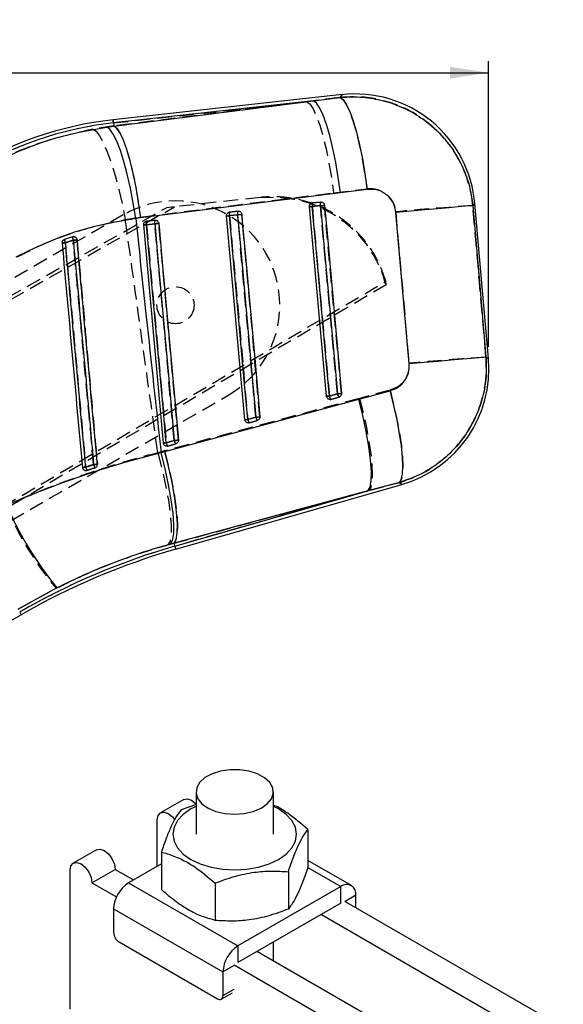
# Model space of a CAD drawing. Extents: x 31 to 398, y 20 to 294.
# Tile 11 of 12: x 262 to 309, y 209 to 294. Entities that reach past the tile are written whole.
import ezdxf

# ---------------------------------------------------------------- set-up
doc = ezdxf.new("R2010")
doc.units = 0
doc.linetypes.add('HIDDEN', pattern=[1.905, 1.27, -0.635])
doc.layers.get('0').update_dxf_attribs({"linetype": 'CONTINUOUS'})
doc.styles.add('SLDTEXTSTYLE0', font='TXT', dxfattribs={"width": 0.75})
doc.dimstyles.new('SLDDIMSTYLE0', dxfattribs={"dimtxt": 3.5, "dimasz": 3.302, "dimexe": 0, "dimexo": 0.0625, "dimgap": 0.875, "dimtad": 1, "dimdec": 0, "dimrnd": 1e-09, "dimzin": 12, "dimtxsty": 'SLDTEXTSTYLE0', "dimsah": 1, "dimcen": 0.09, "dimazin": 3, "dimtfac": 1, "dimtdec": 0, "dimtofl": 0, "dimtmove": 0, "dimatfit": 3, "dimtolj": 1, "dimtzin": 12})

# ---------------------------------------------------------------- blocks, each defined once
blk = doc.blocks.new('_D_1')
at = {"color": 179, "linetype": 'CONTINUOUS'}
for p, q in [((41.437, 236.261), (41.436, 290.019)), ((302.737, 265.371), (302.737, 290.024)), ((41.436, 289.019), (302.737, 289.024))]:
    blk.add_line(p, q, dxfattribs=at)
for points in [[(41.436, 289.019), (44.739, 288.511), (44.738, 289.527)], [(302.737, 289.024), (299.435, 289.531), (299.435, 288.515)]]:
    blk.add_solid(points, dxfattribs=at)
at = {"color": 179, "linetype": 'CONTINUOUS', "insert": (170.006, 293.533, 0.1), "char_height": 3.5, "attachment_point": 1, "rotation": 0.0009, "style": 'SLDTEXTSTYLE0'}
blk.add_mtext('261', dxfattribs=at)

msp = doc.modelspace()

# ---------------------------------------------------------------- linework, layer by layer
at = {"color": 7, "linetype": 'CONTINUOUS'}
for p, q in [((290.123797, 287.130193), (270.379773, 284.959935)), ((287.653617, 286.585898), (270.409397, 284.690418)), ((270.439497, 284.416579), (287.653617, 286.585898)), ((287.653617, 286.585898), (289.948142, 286.878199)), ((270.409397, 284.690418), (270.439497, 284.416579)), ((269.843361, 284.337968), (270.439497, 284.416579)), ((289.982221, 278.67397), (272.768593, 276.506238)), ((292.277059, 278.961384), (289.982221, 278.67397)), ((287.558786, 277.793013), (287.579141, 277.795971)), ((287.579141, 277.795971), (288.282326, 277.873264)), ((302.737451, 264.370696), (301.568649, 277.740792)), ((280.414081, 277.007655), (280.434585, 277.010643)), ((280.434585, 277.010643), (281.137771, 277.087935)), ((287.55889, 277.488553), (287.309802, 277.46606)), ((288.783214, 261.115328), (287.309802, 277.46606)), ((287.55889, 277.488553), (288.262091, 277.565845)), ((295.911646, 263.913565), (294.767267, 276.977041)), ((272.768593, 276.506238), (272.333897, 276.447036)), ((273.269421, 276.222304), (273.29003, 276.225314)), ((273.269779, 275.917844), (273.97298, 275.995144)), ((273.29003, 276.225314), (273.99323, 276.302607)), ((281.749583, 259.098993), (280.165262, 276.680731)), ((280.414334, 276.703195), (281.117535, 276.780494)), ((274.715966, 257.082657), (273.020706, 275.895403)), ((266.879789, 274.870322), (266.188121, 274.639227)), ((266.942463, 274.883293), (266.879789, 274.870322)), ((291.571743, 260.865913), (294.280431, 261.59829)), ((274.852685, 256.356933), (291.571743, 260.865913)), ((289.032227, 261.137807), (288.783214, 261.115328)), ((289.724491, 261.336268), (289.032227, 261.137807)), ((289.167724, 260.849573), (289.086125, 260.838159)), ((289.860002, 261.048035), (289.167724, 260.849573)), ((282.690889, 259.31991), (281.998611, 259.121449)), ((282.826385, 259.031699), (282.134107, 258.833238)), ((282.134107, 258.833238), (282.052643, 258.821823)), ((275.657273, 257.303552), (274.964995, 257.105098)), ((275.100491, 256.816902), (275.019131, 256.805488)), ((275.792769, 257.015363), (275.100491, 256.816902)), ((274.518958, 256.266006), (274.852685, 256.356933)), ((268.041602, 254.705273), (268.13317, 254.720674)), ((275.784946, 247.929194), (295.276782, 253.516943)), ((295.063532, 253.688627), (292.353651, 252.961025)), ((292.353651, 252.961025), (275.635472, 248.450608)), ((275.710232, 248.189838), (292.353651, 252.961025)), ((275.635472, 248.450608), (275.341264, 248.371095)), ((275.710232, 248.189838), (275.635472, 248.450608)), ((265.533782, 244.590227), (262.188471, 242.761501)), ((225.449323, 221.337144), (262.465573, 242.27658)), ((262.331045, 242.511996), (262.465573, 242.27658)), ((277.531378, 226.999864), (277.531431, 223.352619)), ((284.198095, 223.352711), (284.198046, 226.999954)), ((276.474131, 226.356781), (274.470662, 225.200202)), ((277.565895, 225.919704), (276.237954, 225.453163)), ((274.194523, 220.589699), (274.194467, 224.589726)), ((287.185116, 223.759942), (287.185158, 220.545865)), ((268.95523, 222.016211), (266.95176, 220.859633)), ((274.544425, 221.804547), (274.544467, 218.590472)), ((274.544439, 220.791702), (271.719575, 219.160942)), ((290.92666, 218.925316), (287.185151, 221.085175)), ((266.67573, 208.273129), (266.675565, 220.249156)), ((268.561184, 219.160646), (270.564653, 220.317224)), ((270.564653, 220.317224), (272.143614, 219.405738)), ((285.491583, 220.111326), (285.491627, 216.89725)), ((268.561184, 219.160646), (270.672414, 217.941897)), ((271.719575, 219.160942), (281.147665, 213.718394)), ((279.171239, 219.133629), (279.171281, 215.919552)), ((290.01007, 218.834551), (281.147665, 213.718394)), ((290.010089, 217.391985), (290.01007, 218.834551)), ((290.010089, 217.391985), (281.147684, 212.275827)), ((290.340072, 217.58248), (309.196253, 206.697381)), ((291.306466, 217.02461), (291.306452, 218.085922)), ((270.423233, 216.915565), (279.851322, 211.473016)), ((270.423233, 216.915565), (270.423258, 214.874199)), ((288.336603, 216.425902), (307.192784, 205.540803)), ((270.894671, 214.057705), (279.379953, 209.15941)), ((284.198244, 212.446967), (284.198223, 214.036866)), ((281.147665, 213.718394), (281.147684, 212.275827)), ((282.82117, 213.24191), (301.677351, 202.356812)), ((279.851322, 211.473016), (279.85135, 209.431648)), ((280.817701, 212.085332), (299.673882, 201.200233)), ((279.713252, 209.126409), (280.679632, 209.684288))]:
    msp.add_line(p, q, dxfattribs=at)
at = {"color": 7, "linetype": 'HIDDEN'}
for p, q in [((270.409397, 284.690418), (287.089071, 286.523842)), ((287.089071, 286.523842), (270.438096, 284.429387)), ((289.954743, 286.887676), (287.089071, 286.523842)), ((270.409397, 284.690418), (270.438096, 284.429387)), ((270.438096, 284.429387), (268.647871, 284.156696)), ((272.740534, 276.572482), (289.389974, 278.661781)), ((289.389974, 278.661781), (292.255617, 279.018574)), ((283.052645, 278.264061), (275.667435, 277.452276)), ((282.951421, 278.25293), (284.270144, 278.287687)), ((287.578828, 277.795904), (287.548191, 277.790897)), ((288.282028, 277.873204), (287.578828, 277.795904)), ((208.262972, 239.638102), (274.97556, 277.376228)), ((208.521954, 239.44223), (275.667435, 277.452276)), ((275.667435, 277.452276), (274.97556, 277.376228)), ((280.434257, 277.010576), (280.403129, 277.005457)), ((281.137458, 277.087868), (280.434257, 277.010576)), ((288.263104, 277.563968), (287.559918, 277.48666)), ((271.26295, 276.76914), (208.04113, 240.273793)), ((271.435163, 276.368231), (272.740534, 276.572482)), ((273.289702, 276.225247), (273.258216, 276.220047)), ((273.973978, 275.993147), (273.270777, 275.915847)), ((273.992903, 276.30254), (273.289702, 276.225247)), ((281.118534, 276.778542), (280.415333, 276.701235)), ((216.560482, 225.516886), (293.901137, 271.035091)), ((293.927214, 270.736382), (293.901137, 271.035091)), ((293.927214, 270.736382), (216.600574, 225.194664)), ((294.257647, 261.648812), (291.630483, 260.93945)), ((217.040061, 224.684716), (280.261881, 261.180066)), ((291.630483, 260.93945), (274.828738, 256.410376)), ((289.033077, 261.135892), (289.72534, 261.33436)), ((289.097673, 260.838368), (289.168126, 260.849588)), ((289.168126, 260.849588), (289.860404, 261.048042)), ((281.99949, 259.119474), (282.691768, 259.317935)), ((282.134524, 258.833253), (282.826803, 259.031714)), ((282.064593, 258.822047), (282.134524, 258.833253)), ((274.965904, 257.103079), (275.658182, 257.30154)), ((275.031335, 256.805726), (275.100923, 256.816917)), ((275.100923, 256.816917), (275.793201, 257.015378)), ((274.828738, 256.410376), (274.239442, 256.248587)), ((268.1332, 254.720674), (268.062091, 254.706235)), ((292.434356, 252.984159), (295.061982, 253.689878)), ((275.635592, 248.450161), (292.434356, 252.984159)), ((292.434356, 252.984159), (275.710232, 248.189838)), ((275.116122, 248.308607), (275.635592, 248.450161)), ((275.710232, 248.189838), (275.635592, 248.450161)), ((262.186832, 242.764388), (265.46473, 244.558998))]:
    msp.add_line(p, q, dxfattribs=at)
at = {"color": 8, "linetype": 'CONTINUOUS'}
for p, q in [((287.161735, 220.478807), (290.01007, 218.834551)), ((291.306452, 218.085922), (290.387221, 217.555261)), ((280.817701, 212.030895), (279.851322, 211.473016)), ((279.85135, 209.431648), (280.817729, 209.989527))]:
    msp.add_line(p, q, dxfattribs=at)
at = {"color": 8, "linetype": 'CONTINUOUS', "flags": 128}
for points in [[(289.948142, 286.878199), (290.103516, 287.101106), (290.123797, 287.130193)], [(270.379773, 284.959935), (270.381636, 284.943082), (270.387194, 284.892523), (270.396448, 284.808286), (270.409397, 284.690418)], [(301.568649, 277.740792), (301.548085, 277.719387), (301.389477, 277.554297)], [(302.531279, 264.49056), (302.714623, 264.383972), (302.737451, 264.370696)], [(295.276782, 253.516943), (295.253253, 253.53589), (295.063532, 253.688627)], [(275.710232, 248.189838), (275.74291, 248.075851), (275.76626, 247.994386), (275.780267, 247.945496), (275.784946, 247.929194)]]:
    msp.add_lwpolyline(points, dxfattribs=at)
at = {"color": 7, "linetype": 'HIDDEN', "flags": 128}
for points in [[(290.123797, 287.130193), (290.105722, 287.104272), (289.954743, 286.887676)], [(287.089071, 286.523842), (287.347144, 286.327236), (287.62213, 285.918386), (287.906623, 285.308362), (288.192904, 284.513661), (288.47324, 283.555792), (288.74003, 282.460668), (288.986063, 281.257928), (289.204678, 279.980109), (289.389974, 278.661781)], [(289.954743, 286.887676), (290.212831, 286.699959), (290.488071, 286.297248), (290.772906, 285.690554), (291.059545, 284.896479), (291.340179, 283.936747), (291.607088, 282.837615), (291.852987, 281.629153), (292.071155, 280.34442), (292.255617, 279.018574)], [(270.409397, 284.690418), (270.396448, 284.808286), (270.387194, 284.892523), (270.381636, 284.943082), (270.379773, 284.959935)], [(268.647871, 284.156696), (268.919296, 283.974104), (269.220806, 283.577897), (269.544146, 282.978915), (269.880435, 282.193609), (270.220465, 281.243496), (270.554892, 280.154639), (270.874551, 278.956898), (271.170682, 277.683117), (271.435163, 276.368231)], [(270.438096, 284.429387), (270.696408, 284.232945), (270.971632, 283.824437), (271.256319, 283.214898), (271.542779, 282.420807), (271.823279, 281.463639), (272.090218, 280.369268), (272.336385, 279.167288), (272.555134, 277.890176), (272.740534, 276.572482)], [(301.395214, 277.560265), (301.549992, 277.721376), (301.568649, 277.740792)], [(287.559918, 277.48666), (287.614561, 276.880123), (287.833146, 274.454006), (288.707486, 264.74952), (289.033077, 261.135892)], [(289.72534, 261.33436), (289.670697, 261.94089), (289.452112, 264.367015), (288.577772, 274.0715), (288.263104, 277.563968)], [(290.076411, 261.36756), (290.021754, 261.97409), (289.803139, 264.400207), (288.928679, 274.104685), (288.613981, 277.597138)], [(294.744692, 277.030737), (295.321933, 270.441131), (295.889444, 263.962553)], [(302.530548, 264.490985), (301.967717, 270.970107), (301.395214, 277.560265)], [(275.658182, 257.30154), (275.603524, 257.908062), (275.384924, 260.33418), (274.510509, 270.038628), (273.973978, 275.993147)], [(276.009179, 257.334859), (275.954536, 257.941381), (275.735906, 260.367499), (274.861432, 270.071939), (274.324871, 276.026451)], [(280.415333, 276.701235), (280.46999, 276.094706), (280.68859, 273.668588), (281.562976, 263.964125), (281.99949, 259.119474)], [(282.691768, 259.317935), (282.637126, 259.924465), (282.418526, 262.350582), (281.544126, 272.055046), (281.118534, 276.778542)], [(283.042795, 259.351202), (282.988137, 259.957732), (282.769523, 262.383849), (281.895063, 272.088305), (281.469426, 276.811787)], [(273.270777, 275.915847), (273.32542, 275.309318), (273.544035, 272.883207), (274.41845, 263.178759), (274.965904, 257.103079)], [(302.737451, 264.370696), (302.714369, 264.384114), (302.530548, 264.490985)], [(294.257647, 261.648812), (294.577814, 260.37524), (294.851816, 259.130635), (295.072383, 257.947915), (295.233688, 256.85835), (295.33147, 255.890743), (295.36315, 255.070695), (295.327878, 254.419886), (295.226595, 253.955514), (295.061982, 253.689878)], [(291.630483, 260.93945), (291.94752, 259.671786), (292.218945, 258.432613), (292.437664, 257.254363), (292.597941, 256.167882), (292.695573, 255.201616), (292.728028, 254.380853), (292.694441, 253.727087), (292.595676, 253.257424), (292.434356, 252.984159)], [(274.239442, 256.248587), (274.605504, 254.827992), (274.912423, 253.448278), (275.150067, 252.155074), (275.310538, 250.991159), (275.38856, 249.995009), (275.381542, 249.199585), (275.289721, 248.631188), (275.116122, 248.308607)], [(274.828738, 256.410376), (275.146148, 255.142086), (275.41796, 253.902198), (275.637082, 252.723203), (275.797746, 251.635984), (275.895751, 250.669041), (275.928534, 249.847696), (275.895244, 249.193475), (275.796733, 248.72353), (275.635592, 248.450161)], [(295.061982, 253.689878), (295.252732, 253.536307), (295.276782, 253.516943)]]:
    msp.add_lwpolyline(points, dxfattribs=at)
at = {"color": 7, "linetype": 'CONTINUOUS', "flags": 128}
for points in [[(289.982221, 278.67397), (289.796895, 279.99884), (289.577193, 281.284028), (289.329103, 282.494464), (289.059422, 283.597098), (288.77548, 284.561843), (288.485042, 285.362356), (288.196034, 285.976798), (287.916354, 286.388391), (287.653617, 286.585898)], [(289.948142, 286.878199), (290.210969, 286.687971), (290.490917, 286.281445), (290.780268, 285.669797), (291.071049, 284.869888), (291.355274, 283.903734), (291.625089, 282.797948), (291.873089, 281.582967), (292.092419, 280.292266), (292.277059, 278.961384)], [(272.333897, 276.447036), (272.122226, 277.771354), (271.876729, 279.055782), (271.604142, 280.265101), (271.31193, 281.366163), (271.008111, 282.328763), (270.701027, 283.126511), (270.39907, 283.737534), (270.110554, 284.14508), (269.843361, 284.337968)], [(272.768593, 276.506238), (272.583238, 277.830914), (272.36349, 279.115886), (272.115371, 280.326084), (271.84563, 281.428487), (271.561644, 282.393017), (271.271146, 283.193343), (270.982078, 283.807636), (270.702309, 284.219124), (270.439497, 284.416579)], [(289.032227, 261.137807), (288.97757, 261.744351), (288.758955, 264.170521), (287.88448, 273.875207), (287.55889, 277.488553)], [(288.262091, 277.565845), (288.320727, 277.571135), (288.379214, 277.576403), (288.435317, 277.581454), (288.486934, 277.586103), (288.532144, 277.590171), (288.569218, 277.593502), (288.596771, 277.595975), (288.613758, 277.597503)], [(288.262091, 277.565845), (288.316748, 276.959308), (288.535363, 274.533138), (289.409823, 264.828452), (289.724491, 261.336268)], [(288.613758, 277.597503), (288.668415, 276.990958), (288.88703, 274.564789), (289.761535, 264.860109), (290.076218, 261.367925)], [(301.389477, 277.554297), (301.182381, 277.536467), (300.762675, 277.500057), (300.141699, 277.446025), (299.336261, 277.375855), (298.368148, 277.291425), (297.263539, 277.195037), (296.052328, 277.089291), (294.767267, 276.977048)], [(301.389477, 277.554297), (301.96499, 270.969727), (302.531279, 264.49056)], [(274.324647, 276.026838), (274.30766, 276.025303), (274.280108, 276.022822), (274.243033, 276.019477), (274.197823, 276.015409), (274.146206, 276.010752), (274.090103, 276.005701), (274.031616, 276.000426), (273.97298, 275.995144)], [(273.97298, 275.995144), (274.027637, 275.388599), (274.246252, 272.962429), (275.120742, 263.25775), (275.657273, 257.303552)], [(274.324647, 276.026838), (274.379305, 275.420294), (274.597934, 272.994124), (275.472439, 263.289445), (276.008985, 257.335246)], [(280.165262, 276.680731), (280.169836, 276.681148), (280.183411, 276.682378), (280.205599, 276.684374), (280.235714, 276.687094), (280.272848, 276.690439), (280.315882, 276.694321), (280.363521, 276.698612), (280.414334, 276.703195)], [(281.998611, 259.121449), (281.943954, 259.727993), (281.725339, 262.154163), (280.850849, 271.858842), (280.414334, 276.703195)], [(281.117535, 276.780494), (281.176171, 276.785777), (281.234643, 276.791044), (281.290761, 276.796103), (281.342379, 276.800752), (281.387589, 276.80482), (281.424663, 276.808158), (281.452215, 276.810639), (281.469203, 276.812167)], [(281.117535, 276.780494), (281.172178, 276.17395), (281.390808, 273.74778), (282.265282, 264.043101), (282.690889, 259.31991)], [(281.469203, 276.812167), (281.52386, 276.205622), (281.74249, 273.779453), (282.616994, 264.074773), (283.042601, 259.35159)], [(273.269779, 275.917844), (273.218966, 275.913269), (273.171327, 275.908978), (273.128292, 275.905096), (273.091159, 275.901751), (273.061044, 275.899038), (273.038856, 275.897042), (273.025281, 275.89582), (273.020706, 275.895403)], [(274.964995, 257.105098), (274.910337, 257.711635), (274.691722, 260.137805), (273.817233, 269.842484), (273.269779, 275.917844)], [(302.531279, 264.49056), (302.324212, 264.472746), (301.90464, 264.436343), (301.283932, 264.382341), (300.478837, 264.312201), (299.511141, 264.227816), (298.406995, 264.131472), (297.196246, 264.025763), (295.911646, 263.913565)], [(295.063532, 253.688627), (295.228905, 253.952675), (295.331455, 254.413799), (295.368499, 255.059914), (295.339069, 255.874068), (295.24394, 256.834925), (295.085601, 257.917286), (294.868207, 259.092786), (294.597453, 260.330603), (294.280431, 261.59829)], [(289.724491, 261.336268), (289.783142, 261.341558), (289.841614, 261.346825), (289.897731, 261.351877), (289.949349, 261.356526), (289.994559, 261.360594), (290.031648, 261.363932), (290.059215, 261.366405), (290.076218, 261.367925)], [(292.353651, 252.961025), (292.531646, 253.280797), (292.630664, 253.845201), (292.647458, 254.635715), (292.581475, 255.626396), (292.434878, 256.784753), (292.212493, 258.072772), (291.921592, 259.448201), (291.571743, 260.865913)], [(281.749583, 259.098993), (281.754157, 259.09941), (281.767732, 259.100632), (281.78992, 259.102636), (281.820021, 259.105348), (281.857154, 259.108701), (281.900174, 259.112575), (281.947813, 259.116874), (281.998611, 259.121449)], [(282.690889, 259.31991), (282.749525, 259.325192), (282.808012, 259.33046), (282.864115, 259.335519), (282.915748, 259.340168), (282.960958, 259.344236), (282.998032, 259.347581), (283.025599, 259.350055), (283.042601, 259.35159)], [(276.008985, 257.335246), (275.991983, 257.333719), (275.964416, 257.331231), (275.927341, 257.327893), (275.882131, 257.323817), (275.830499, 257.319161), (275.774396, 257.314109), (275.715924, 257.308834), (275.657273, 257.303552)], [(274.964995, 257.105098), (274.914197, 257.100516), (274.866558, 257.096224), (274.823538, 257.09235), (274.786404, 257.089005), (274.756289, 257.086293), (274.734116, 257.084296), (274.720541, 257.083067), (274.715966, 257.082657)], [(275.341264, 248.371095), (275.517262, 248.691478), (275.613121, 249.255852), (275.625712, 250.045732), (275.554634, 251.035222), (275.40218, 252.19188), (275.173373, 253.477813), (274.875722, 254.85085), (274.518958, 256.266006)], [(275.635472, 248.450608), (275.813392, 248.770424), (275.912321, 249.334925), (275.929025, 250.125603), (275.862924, 251.116493), (275.716207, 252.27508), (275.493688, 253.563353), (275.202653, 254.939013), (274.852685, 256.356933)], [(281.679799, 225.134071), (282.457992, 225.309714), (283.136074, 225.591556), (283.671439, 225.961893), (284.030447, 226.39745), (284.190538, 226.870866), (284.141657, 227.352387), (283.886873, 227.811758), (283.442195, 228.220123), (282.835564, 228.551815), (282.105098, 228.785997), (281.296695, 228.907947), (280.461148, 228.910012), (279.650958, 228.792059), (278.917034, 228.561496), (278.305486, 228.232816), (277.854749, 227.826667), (277.593135, 227.368569), (277.537087, 226.887308), (277.690128, 226.41312), (278.042638, 225.975801), (278.572469, 225.602835), (279.246331, 225.317651), (280.021882, 225.138167), (280.85039, 225.075665), (281.679799, 225.134071)], [(276.474131, 226.356781), (276.779935, 226.41618), (277.140729, 226.290778), (277.501528, 225.999628), (277.531392, 225.967399)], [(274.194467, 224.589726), (274.266229, 224.964935), (274.470599, 225.200164), (274.776466, 225.259602), (275.13726, 225.1342), (275.498058, 224.84305), (275.693068, 224.604047)], [(277.531395, 225.756023), (277.093525, 225.529685), (276.430258, 225.063126), (275.937405, 224.530834), (275.633906, 223.953267), (275.531429, 223.352617), (275.633907, 222.75197), (275.937405, 222.174407), (276.430256, 221.642125), (277.093525, 221.175577), (277.90172, 220.792695), (278.823784, 220.508188), (279.82428, 220.332996), (280.864761, 220.273847), (281.905245, 220.333014), (282.90574, 220.508226), (283.827804, 220.792747), (284.635999, 221.175646), (285.299268, 221.642205), (285.792119, 222.174497), (286.095618, 222.752065), (286.198095, 223.352715), (286.095617, 223.953362), (285.79212, 224.530923), (285.299266, 225.063207), (284.635998, 225.529754), (284.198064, 225.756112)], [(268.95523, 222.016211), (269.261033, 222.07561), (269.621828, 221.950208), (269.982626, 221.659058), (270.288499, 221.24648), (270.49288, 220.775292), (270.564653, 220.317224)], [(266.675565, 220.249156), (266.747327, 220.624365), (266.951697, 220.859594), (267.257564, 220.919032), (267.618359, 220.79363), (267.979157, 220.50248), (268.28503, 220.089902), (268.489411, 219.618714), (268.561184, 219.160646)]]:
    msp.add_lwpolyline(points, dxfattribs=at)
at = {"color": 7, "linetype": 'HIDDEN'}
msp.add_circle((275.762414, 268.974601), 1.6, dxfattribs=at)
at = {"color": 7, "linetype": 'CONTINUOUS'}
for centre, radius, start, end in [((291.254985, 276.839178), 10.353, 4.70844821, 96.47348126), ((273.708191, 254.679582), 30.462731, 96.27276477, 121.99613172), ((273.708191, 254.679582), 30.191592, 96.27276477, 121.99045993), ((288.025087, 277.612219), 0.482321, 157.60590107, 194.85645997), ((288.728488, 277.68952), 0.482516, 157.61654337, 194.85134816), ((280.880676, 276.826869), 0.482462, 157.61007837, 194.85301122), ((281.58393, 276.904182), 0.482518, 157.61549028, 194.85294728), ((273.736215, 276.041525), 0.482556, 157.61268462, 194.85095129), ((274.439259, 276.118831), 0.482405, 157.60702823, 194.85642558), ((269.247274, 240.665071), 33.816928, 95.04837294, 95.53562153), ((267.576908, 274.884431), 1.410267, 190.01293767, 202.23332706), ((267.997639, 274.990558), 1.124298, 186.13912297, 201.47652388), ((271.8298, 221.500619), 53.302024, 94.90218664, 95.25126793), ((292.423792, 263.469082), 10.353, 285.80918198, 5.21175256), ((289.574457, 261.21674), 0.547945, 188.282517, 222.07321738), ((290.266638, 261.415184), 0.547861, 188.2819198, 222.07866644), ((282.540671, 259.200331), 0.547769, 188.27974505, 222.07941085), ((283.232882, 259.398761), 0.547699, 188.27749664, 222.08165926), ((276.19941, 257.382499), 0.547855, 188.28529636, 222.07728151), ((275.507223, 257.184078), 0.54795, 188.2873721, 222.07406506), ((270.467597, 227.200146), 27.916306, 95.02441988, 95.6188025), ((269.674904, 255.476534), 1.717053, 195.79417709, 206.11715674), ((272.563354, 213.407313), 42.005978, 94.83286023, 95.27326884), ((270.011522, 255.589046), 1.355679, 195.11649723, 208.24697596), ((289.310524, 263.883421), 30.619615, 203.38789976, 219.05695802), ((292.144174, 190.862996), 59.635908, 105.99606742, 119.99464199), ((292.144174, 190.862996), 59.364769, 105.99606742, 119.9964609), ((273.237736, 216.787548), 2.817412, 122.60534906, 177.39570384), ((290.516131, 218.214115), 0.80065, 350.78666369, 129.20251758), ((271.446742, 214.920785), 1.024544, 182.6061153, 237.39487075), ((282.665848, 211.344985), 2.817437, 122.60556728, 177.39544081), ((279.563968, 209.385022), 0.29114, 230.79851068, 9.21556814)]:
    msp.add_arc(centre, radius, start, end, dxfattribs=at)
at = {"color": 7, "linetype": 'HIDDEN'}
for centre, radius, start, end in [((273.708191, 254.679582), 30.191592, 96.27276477, 121.99045993), ((275.762414, 268.974601), 9, 299.99606742, 119.99606742), ((288.041708, 277.6124), 0.497928, 158.37467619, 194.62701736), ((288.744846, 277.689683), 0.497876, 158.37026072, 194.6257634), ((280.897543, 276.826984), 0.498337, 158.3824891, 194.61589085), ((281.600675, 276.904287), 0.498269, 158.38066904, 194.61737447), ((286.690503, 286.513632), 9.068743, 273.91574044, 275.50136015), ((286.500504, 298.081447), 20.59305, 274.91006595, 275.89067279), ((320.790042, -8.054006), 286.272023, 93.88474436, 95.22005284), ((273.752863, 276.041639), 0.498227, 158.37543974, 194.62428569), ((274.456013, 276.118938), 0.498178, 158.37394247, 194.62561481), ((272.339541, 295.078759), 19.155469, 274.89470314, 275.94898687), ((279.580592, 285.3467), 8.685669, 273.85974008, 275.51495056), ((279.435427, 296.412014), 19.705483, 274.8997793, 275.924619), ((272.462843, 284.258686), 8.381868, 273.81619239, 275.53136716), ((262.834479, 311.566244), 37.374987, 274.83569262, 275.26987593), ((267.289432, 274.783986), 1.110783, 187.48813499, 203.04103461), ((267.805879, 274.928882), 0.927941, 183.61819754, 202.27017858), ((263.344555, 315.279632), 40.86154, 275.05811179, 275.51908153), ((321.815007, -19.863004), 285.00716, 93.87977251, 95.21910249), ((288.171466, 270.076802), 8.982329, 273.90519521, 275.50444007), ((289.566795, 261.212643), 0.539209, 188.18334076, 222.3231241), ((287.974804, 281.718221), 20.458889, 274.9084352, 275.89602059), ((290.259111, 261.411139), 0.539265, 188.18536444, 222.32367764), ((281.172872, 267.670615), 8.591001, 273.84914097, 275.52149043), ((282.532982, 259.196202), 0.538981, 188.18427438, 222.32997068), ((281.022056, 278.805111), 19.558578, 274.89729215, 275.93022696), ((283.225051, 259.394564), 0.53876, 188.17705503, 222.33719003), ((274.041067, 276.202368), 18.96988, 274.8901959, 275.95511223), ((276.191143, 257.378073), 0.538429, 188.17174273, 222.34683209), ((274.162892, 265.391167), 8.326899, 273.80840363, 275.53396954), ((275.498896, 257.179626), 0.538461, 188.17280016, 222.34577466), ((260.697522, 335.205674), 80.531377, 275.01287818, 275.21827842), ((269.543799, 255.432355), 1.579962, 195.57765698, 206.77202995), ((263.186973, 317.10204), 62.113085, 275.09392994, 275.39257693), ((269.924453, 255.55952), 1.265061, 194.89807487, 208.9365164), ((287.536046, 262.861186), 28.672515, 202.93635611, 219.66652626), ((292.144174, 190.862996), 59.635908, 105.99606742, 119.99464199)]:
    msp.add_arc(centre, radius, start, end, dxfattribs=at)
at = {"color": 7, "linetype": 'CONTINUOUS'}
for points, knots in [([(289.948142, 286.878199), (289.985764, 286.882148), (290.62781, 286.949542), (291.888826, 286.957797), (293.690531, 286.660393), (295.405173, 286.049102), (297.122522, 285.081427), (298.590282, 283.813647), (299.758103, 282.326671), (300.573923, 280.840786), (301.152257, 279.237622), (301.310404, 278.115406), (301.389477, 277.554297)], [0, 0, 0, 0, 0.006912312, 0.117964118, 0.229014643, 0.338920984, 0.448826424, 0.587594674, 0.690333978, 0.793072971, 0.896536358, 1, 1, 1, 1]), ([(257.895968, 279.999421), (258.621675, 280.427246), (260.07861, 281.286152), (262.785977, 282.51735), (266.035187, 283.657217), (268.566368, 284.109692), (269.843361, 284.337968)], [0, 0, 0, 0, 0.196932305, 0.395362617, 0.694957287, 1, 1, 1, 1]), ([(294.767267, 276.977048), (294.767143, 276.978474), (294.746083, 277.221185), (294.620708, 277.701418), (294.253409, 278.250033), (293.742437, 278.679631), (293.088835, 278.978691), (292.552317, 278.967252), (292.277059, 278.961384)], [0, 0, 0, 0, 0.001201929, 0.204635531, 0.408047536, 0.546678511, 0.767426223, 1, 1, 1, 1]), ([(287.309802, 277.46606), (287.310049, 277.500044), (287.310543, 277.568002), (287.353417, 277.662516), (287.422525, 277.738002), (287.496504, 277.778818), (287.54418, 277.789684), (287.558786, 277.793013)], [0, 0, 0, 0, 0.223196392, 0.446314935, 0.671049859, 0.899226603, 1, 1, 1, 1]), ([(288.282326, 277.873264), (288.309221, 277.874053), (288.369819, 277.875832), (288.460748, 277.842761), (288.540916, 277.778742), (288.59646, 277.693265), (288.60816, 277.628492), (288.613758, 277.597503)], [0, 0, 0, 0, 0.169242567, 0.381329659, 0.593410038, 0.805472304, 1, 1, 1, 1]), ([(280.165262, 276.680731), (280.165501, 276.714717), (280.165979, 276.782679), (280.208883, 276.877179), (280.277968, 276.952679), (280.351903, 276.993464), (280.399526, 277.004333), (280.414081, 277.007655)], [0, 0, 0, 0, 0.223271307, 0.44648148, 0.671274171, 0.89953216, 1, 1, 1, 1]), ([(281.137771, 277.087935), (281.164615, 277.088726), (281.22516, 277.090509), (281.316059, 277.057511), (281.396251, 276.993526), (281.451875, 276.908036), (281.463592, 276.84321), (281.469203, 276.812167)], [0, 0, 0, 0, 0.168926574, 0.381006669, 0.593086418, 0.805144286, 1, 1, 1, 1]), ([(272.333897, 276.447036), (271.250818, 276.261343), (269.068105, 275.887118), (265.561162, 274.831896), (263.265159, 273.732899), (261.989376, 273.122237)], [0, 0, 0, 0, 0.304423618, 0.61350043, 1, 1, 1, 1]), ([(272.333897, 276.447036), (272.636385, 273.621489), (273.356638, 266.893598), (274.092272, 260.16738), (274.518958, 256.266006)], [0, 0, 0, 0, 0.4199751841, 1, 1, 1, 1]), ([(273.020706, 275.895403), (273.020945, 275.929388), (273.021423, 275.99735), (273.064329, 276.091856), (273.133423, 276.167355), (273.207328, 276.208114), (273.254907, 276.218987), (273.269421, 276.222304)], [0, 0, 0, 0, 0.223325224, 0.446589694, 0.671472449, 0.899778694, 1, 1, 1, 1]), ([(273.99323, 276.302607), (274.020033, 276.303398), (274.080538, 276.305184), (274.171408, 276.272229), (274.251621, 276.208274), (274.307312, 276.122783), (274.319032, 276.057916), (274.324647, 276.026838)], [0, 0, 0, 0, 0.168681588, 0.380777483, 0.592840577, 0.804928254, 1, 1, 1, 1]), ([(266.188121, 274.639227), (266.156859, 274.624767), (266.094331, 274.595843), (266.026038, 274.516254), (265.985202, 274.4225), (265.985159, 274.356192), (265.985138, 274.324291)], [0, 0, 0, 0, 0.254745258, 0.509523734, 0.76402985, 1, 1, 1, 1]), ([(265.985138, 274.324291), (266.276662, 271.100628), (266.859709, 264.653301), (267.442787, 258.205983), (267.734325, 254.982323)], [0, 0, 0, 0, 0.499999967, 1, 1, 1, 1]), ([(266.271493, 274.350815), (266.412174, 274.399444), (266.638189, 274.477569), (266.865558, 274.551149), (266.951404, 274.57893)], [0, 0, 0, 0, 0.622441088, 1, 1, 1, 1]), ([(268.022678, 255.009183), (268.004375, 255.211354), (267.912858, 256.222216), (267.528363, 260.467826), (267.052586, 265.722967), (266.560417, 271.159321), (266.361108, 273.360914), (266.271493, 274.350815)], [0, 0, 0, 0, 0.031357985, 0.1567905, 0.658520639, 0.84646071, 1, 1, 1, 1]), ([(267.274878, 274.607667), (267.268984, 274.639589), (267.256852, 274.705299), (267.199244, 274.790956), (267.117471, 274.854125), (267.027015, 274.885429), (266.967667, 274.88393), (266.942463, 274.883293)], [0, 0, 0, 0, 0.2017452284, 0.41528635, 0.6288103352, 0.8423608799, 1, 1, 1, 1]), ([(266.951404, 274.57893), (266.969702, 274.376756), (267.061193, 273.365889), (267.445574, 269.120262), (267.92152, 263.86326), (268.413799, 258.42632), (268.613224, 256.224141), (268.702752, 255.235509)], [0, 0, 0, 0, 0.031355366, 0.156776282, 0.658460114, 0.846671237, 1, 1, 1, 1]), ([(269.024379, 255.263948), (269.006155, 255.465479), (268.914804, 256.475707), (268.530811, 260.720719), (267.965888, 266.967096), (267.474106, 272.404778), (267.274878, 274.607667)], [0, 0, 0, 0, 0.031255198, 0.15667523, 0.658356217, 1, 1, 1, 1]), ([(302.531279, 264.49056), (302.551103, 263.860183), (302.58871, 262.664371), (302.250853, 260.927237), (301.655349, 259.255893), (300.760198, 257.698542), (299.595912, 256.313146), (298.256297, 255.176951), (296.739226, 254.262194), (295.622099, 253.879817), (295.063532, 253.688627)], [0, 0, 0, 0, 0.132849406, 0.25201222, 0.371175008, 0.506324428, 0.628858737, 0.751395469, 0.875696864, 1, 1, 1, 1]), ([(294.280431, 261.59829), (294.286935, 261.600073), (294.532921, 261.667508), (294.999103, 261.885677), (295.463858, 262.341205), (295.781726, 262.888048), (295.928279, 263.398096), (295.916038, 263.777468), (295.911646, 263.913565)], [0, 0, 0, 0, 0.0066582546, 0.2518126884, 0.4971829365, 0.6319872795, 0.8679784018, 1, 1, 1, 1]), ([(289.086125, 260.838159), (289.051532, 260.841628), (288.982343, 260.848566), (288.890316, 260.90237), (288.821511, 260.981194), (288.790483, 261.057845), (288.784707, 261.103523), (288.783214, 261.115328)], [0, 0, 0, 0, 0.232217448, 0.464463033, 0.694598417, 0.921065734, 1, 1, 1, 1]), ([(290.076218, 261.367925), (290.07645, 261.365093), (290.079469, 261.328303), (290.071747, 261.256143), (290.027904, 261.162206), (289.955829, 261.088433), (289.893576, 261.057689), (289.860672, 261.048227), (289.860002, 261.048035)], [0, 0, 0, 0, 0.0203216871, 0.2639748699, 0.5076338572, 0.751303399, 0.9949302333, 1, 1, 1, 1]), ([(282.052643, 258.821823), (282.018057, 258.825277), (281.948869, 258.832185), (281.856811, 258.885927), (281.787966, 258.964726), (281.756898, 259.041411), (281.751089, 259.087137), (281.749583, 259.098993)], [0, 0, 0, 0, 0.232092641, 0.46430243, 0.694346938, 0.92074967, 1, 1, 1, 1]), ([(283.042601, 259.35159), (283.042828, 259.348804), (283.045822, 259.312059), (283.038174, 259.239944), (282.994355, 259.146004), (282.922347, 259.072141), (282.860027, 259.041464), (282.827101, 259.031907), (282.826385, 259.031699)], [0, 0, 0, 0, 0.019982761, 0.263644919, 0.507293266, 0.750953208, 0.994588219, 1, 1, 1, 1]), ([(276.008985, 257.335246), (276.008758, 257.300854), (276.008303, 257.232069), (275.965043, 257.13664), (275.89558, 257.060949), (275.831598, 257.02698), (275.796118, 257.016365), (275.792769, 257.015363)], [0, 0, 0, 0, 0.243659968, 0.487316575, 0.7309745, 0.974610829, 1, 1, 1, 1]), ([(275.019131, 256.805488), (274.984541, 256.808927), (274.915347, 256.815808), (274.82327, 256.869525), (274.754398, 256.948297), (274.723284, 257.025005), (274.717476, 257.070766), (274.715966, 257.082657)], [0, 0, 0, 0, 0.232052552, 0.464201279, 0.694195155, 0.920536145, 1, 1, 1, 1]), ([(261.206663, 251.728841), (262.274954, 252.182743), (264.411487, 253.090527), (267.723645, 254.289743), (271.098927, 255.371968), (273.378955, 255.967995), (274.518958, 256.266006)], [0, 0, 0, 0, 0.246889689, 0.493767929, 0.746886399, 1, 1, 1, 1]), ([(267.734325, 254.982323), (267.740759, 254.948552), (267.753625, 254.881011), (267.814042, 254.794931), (267.897105, 254.733195), (267.978041, 254.707239), (268.026865, 254.705729), (268.041602, 254.705273)], [0, 0, 0, 0, 0.225500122, 0.450996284, 0.676571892, 0.902375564, 1, 1, 1, 1]), ([(268.702752, 255.235509), (268.572326, 255.192104), (268.345692, 255.116682), (268.118937, 255.041218), (268.022678, 255.009183)], [0, 0, 0, 0, 0.5754946, 1, 1, 1, 1]), ([(268.13317, 254.720674), (268.324002, 254.783922), (268.552095, 254.85952), (268.780045, 254.935094), (268.817282, 254.94744)], [0, 0, 0, 0, 0.83664565, 1, 1, 1, 1]), ([(268.817282, 254.94744), (268.821116, 254.948763), (268.857094, 254.96118), (268.920728, 254.998677), (268.98758, 255.077803), (269.024914, 255.170702), (269.024548, 255.234479), (269.024379, 255.263948)], [0, 0, 0, 0, 0.029976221, 0.281323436, 0.53271727, 0.784087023, 1, 1, 1, 1]), ([(275.341264, 248.371095), (274.521024, 248.134522), (272.880514, 247.661367), (270.408826, 246.775131), (267.944068, 245.766148), (266.337237, 244.982214), (265.533782, 244.590227)], [0, 0, 0, 0, 0.245831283, 0.491671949, 0.745823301, 1, 1, 1, 1]), ([(276.237954, 225.453163), (276.090967, 225.255856), (275.793805, 224.856964), (275.353519, 223.996682), (274.932641, 222.960337), (274.674618, 222.192157), (274.544425, 221.804547)], [0, 0, 0, 0, 0.264605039, 0.534947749, 0.765343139, 1, 1, 1, 1]), ([(287.185116, 223.759942), (286.60712, 224.248881), (285.646327, 225.061635), (284.625431, 225.691609), (284.217983, 225.847341), (284.19806, 225.854956)], [0, 0, 0, 0, 0.589508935, 0.979928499, 1, 1, 1, 1]), ([(285.491583, 220.111326), (285.638568, 220.547367), (285.935725, 221.428905), (286.376009, 222.465751), (286.79689, 223.242932), (287.054919, 223.586556), (287.185116, 223.759942)], [0, 0, 0, 0, 0.264604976, 0.534947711, 0.765343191, 1, 1, 1, 1]), ([(274.544425, 221.804547), (274.712328, 221.760874), (275.25977, 221.618478), (276.219629, 221.253144), (277.619776, 220.466365), (278.592167, 219.631063), (279.171239, 219.133629)], [0, 0, 0, 0, 0.111311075, 0.362925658, 0.620613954, 1, 1, 1, 1]), ([(279.171239, 219.133629), (279.719799, 219.337853), (280.828814, 219.750729), (282.47197, 220.093193), (284.042721, 220.20659), (285.005688, 220.143274), (285.491583, 220.111326)], [0, 0, 0, 0, 0.264604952, 0.534947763, 0.765343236, 1, 1, 1, 1]), ([(287.185158, 220.545865), (287.038174, 220.109823), (286.741019, 219.228284), (286.300734, 218.191442), (285.879853, 217.414256), (285.621824, 217.070635), (285.491627, 216.89725)], [0, 0, 0, 0, 0.264605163, 0.534947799, 0.765343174, 1, 1, 1, 1]), ([(279.171281, 215.919552), (278.592214, 216.090663), (277.629642, 216.375099), (276.229932, 217.200646), (275.269512, 217.941972), (274.71237, 218.440295), (274.544467, 218.590472)], [0, 0, 0, 0, 0.379383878, 0.630642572, 0.888688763, 1, 1, 1, 1]), ([(285.491627, 216.89725), (284.943067, 216.693025), (283.834052, 216.280147), (282.190896, 215.937684), (280.620145, 215.824286), (279.657177, 215.887603), (279.171281, 215.919552)], [0, 0, 0, 0, 0.264604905, 0.534947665, 0.765343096, 1, 1, 1, 1])]:
    msp.add_open_spline(points, degree=3, knots=knots, dxfattribs=at)
at = {"color": 7, "linetype": 'HIDDEN'}
for points, knots in [([(301.395214, 277.560265), (301.371252, 277.776312), (301.284336, 278.559964), (300.953675, 279.886696), (300.286156, 281.460752), (299.367506, 282.891848), (298.19023, 284.205425), (296.779987, 285.310914), (295.17614, 286.160513), (293.494796, 286.713434), (291.73297, 286.990448), (290.547486, 286.921933), (289.954743, 286.887676)], [0, 0, 0, 0, 0.039752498, 0.1441914, 0.248629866, 0.351138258, 0.453647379, 0.569708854, 0.676652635, 0.783596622, 0.891798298, 1, 1, 1, 1]), ([(268.647871, 284.156696), (267.14025, 283.810883), (264.084133, 283.109883), (260.510217, 281.547035), (258.516866, 280.366127), (257.896489, 279.998601)], [0, 0, 0, 0, 0.401410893, 0.813705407, 1, 1, 1, 1]), ([(292.255617, 279.018574), (292.261685, 279.019308), (292.517409, 279.050214), (293.0371, 279.024609), (293.643067, 278.776576), (294.146009, 278.390736), (294.533516, 277.887478), (294.708237, 277.368817), (294.739647, 277.077524), (294.744692, 277.030737)], [0, 0, 0, 0, 0.0052156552, 0.2197889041, 0.4346522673, 0.550719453, 0.753911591, 0.9604736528, 1, 1, 1, 1]), ([(293.901137, 271.035091), (293.716593, 271.567171), (293.342153, 272.646763), (292.450692, 274.111328), (291.334719, 275.425807), (290.020899, 276.522052), (288.529519, 277.390521), (286.927598, 277.991287), (285.23291, 278.315259), (283.932455, 278.348199), (283.204726, 278.278605), (283.052645, 278.264061)], [0, 0, 0, 0, 0.119215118, 0.241888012, 0.361103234, 0.483775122, 0.602996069, 0.725674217, 0.844901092, 0.967587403, 1, 1, 1, 1]), ([(284.779689, 278.276876), (285.308016, 278.219802), (286.396382, 278.102228), (287.99234, 277.569329), (289.510402, 276.78523), (290.886055, 275.74122), (292.057387, 274.494452), (293.007783, 273.054704), (293.585382, 271.769254), (293.814908, 270.962569), (293.886146, 270.712198)], [0, 0, 0, 0, 0.125901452, 0.259360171, 0.396689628, 0.530140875, 0.667461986, 0.800898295, 0.938204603, 1, 1, 1, 1]), ([(262.124068, 273.145043), (262.646453, 273.413288), (264.366214, 274.296387), (267.469059, 275.503327), (270.10306, 276.077734), (271.435163, 276.368231)], [0, 0, 0, 0, 0.177385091, 0.583975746, 1, 1, 1, 1]), ([(274.239442, 256.248587), (273.812883, 259.297408), (272.87464, 266.00347), (271.943159, 272.710476), (271.435163, 276.368231)], [0, 0, 0, 0, 0.454636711, 1, 1, 1, 1]), ([(266.947157, 274.577216), (266.862771, 274.549928), (266.635424, 274.47641), (266.409394, 274.398333), (266.267261, 274.349236)], [0, 0, 0, 0, 0.371178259, 1, 1, 1, 1]), ([(266.267261, 274.349236), (266.561889, 271.101352), (267.059542, 265.61536), (267.644414, 259.168301), (267.934675, 255.96913), (268.021873, 255.008065)], [0, 0, 0, 0, 0.50377781, 0.850929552, 1, 1, 1, 1]), ([(268.701917, 255.234272), (268.407377, 258.480863), (267.909862, 263.964747), (267.324954, 270.412394), (267.034581, 273.613451), (266.947157, 274.577216)], [0, 0, 0, 0, 0.503530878, 0.850524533, 1, 1, 1, 1]), ([(267.028696, 274.878786), (267.061439, 274.871176), (267.106754, 274.860644), (267.140881, 274.830164), (267.150349, 274.821707)], [0, 0, 0, 0, 0.722558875, 1, 1, 1, 1]), ([(267.252392, 274.696135), (267.252822, 274.695438), (267.268844, 274.669505), (267.271713, 274.638089), (267.274505, 274.607518)], [0, 0, 0, 0, 0.026858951, 1, 1, 1, 1]), ([(267.274505, 274.607518), (267.292466, 274.408927), (267.383565, 273.40164), (267.767339, 269.159578), (268.332627, 262.910282), (268.824781, 257.469677), (269.024319, 255.263858)], [0, 0, 0, 0, 0.030799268, 0.156219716, 0.657900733, 1, 1, 1, 1]), ([(295.061982, 253.689878), (295.540665, 253.849508), (296.592215, 254.200176), (298.08459, 255.05922), (299.622914, 256.31082), (300.858578, 257.825754), (301.756127, 259.505981), (302.300738, 261.114122), (302.590239, 262.793959), (302.550445, 263.925309), (302.530548, 264.490985)], [0, 0, 0, 0, 0.106310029, 0.233537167, 0.360763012, 0.523360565, 0.642348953, 0.761337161, 0.880668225, 1, 1, 1, 1]), ([(295.889444, 263.962553), (295.890174, 263.718102), (295.890907, 263.472515), (295.772727, 263.002183), (295.603233, 262.617717), (295.171395, 262.10314), (294.714887, 261.794262), (294.362387, 261.68213), (294.257647, 261.648812)], [0, 0, 0, 0, 0.235153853, 0.236246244, 0.472330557, 0.635247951, 0.891619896, 1, 1, 1, 1]), ([(274.239442, 256.248587), (273.144196, 255.953684), (270.953692, 255.363874), (267.656868, 254.2882), (264.366314, 253.080345), (262.209071, 252.151632), (261.130429, 251.687267)], [0, 0, 0, 0, 0.246887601, 0.493777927, 0.746884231, 1, 1, 1, 1]), ([(268.021873, 255.008065), (268.11847, 255.040197), (268.345221, 255.115624), (268.57184, 255.191004), (268.701917, 255.234272)], [0, 0, 0, 0, 0.426006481, 1, 1, 1, 1]), ([(268.817327, 254.947432), (268.629012, 254.885014), (268.401022, 254.809445), (268.172898, 254.733832), (268.1332, 254.720674)], [0, 0, 0, 0, 0.825980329, 1, 1, 1, 1]), ([(265.46473, 244.558998), (266.229907, 244.934138), (267.760196, 245.684385), (270.156567, 246.678989), (272.61404, 247.57531), (274.282104, 248.064177), (275.116122, 248.308607)], [0, 0, 0, 0, 0.246010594, 0.492000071, 0.746004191, 1, 1, 1, 1])]:
    msp.add_open_spline(points, degree=3, knots=knots, dxfattribs=at)

# ---------------------------------------------------------------- dimensions: what is measured, and where the dimension line sits
at = {"color": 179, "linetype": 'CONTINUOUS'}
dim = msp.add_linear_dim(base=(302.737069, 289.023508), p1=(41.437342, 235.261239), p2=(302.737457, 264.370697), angle=0.0009017, dimstyle='SLDDIMSTYLE0', dxfattribs=at)
dim.commit()
dim.dimension.update_dxf_attribs({"geometry": '_D_1', "text_midpoint": (175.306629, 289.021502), "dimtype": 160})

doc.saveas('drawing.dxf')
